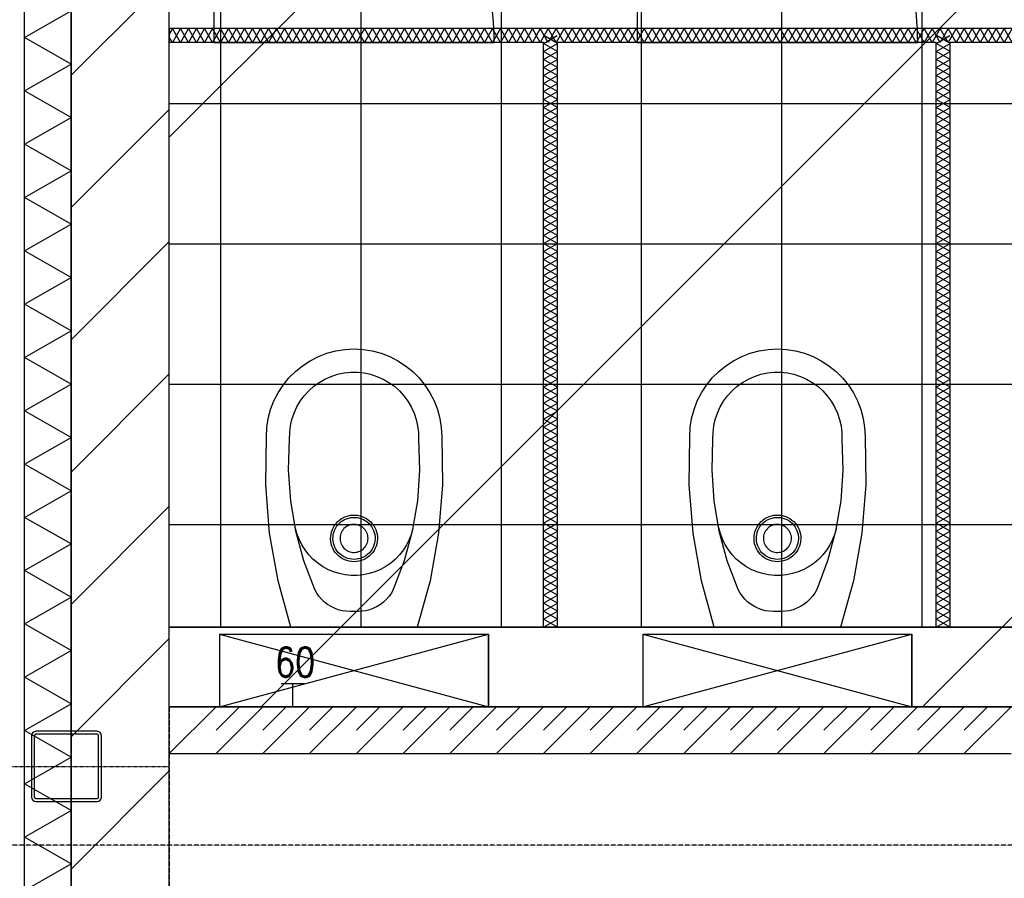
# Model space of a CAD drawing. Extents: x -66955 to 52345, y -20450 to 69550.
# Tile 112 of 132: x 20960 to 23066, y 16283 to 18119. Entities that reach past the tile are written whole.
import ezdxf
from ezdxf.enums import TextEntityAlignment as Align

# ---------------------------------------------------------------- set-up
doc = ezdxf.new("R2010")
doc.units = 0
doc.header["$MEASUREMENT"] = 0
doc.linetypes.add('DASHDOT', pattern=[1, 0.5, -0.25, 0, -0.25])
doc.linetypes.add('DASHED', pattern=[0.75, 0.5, -0.25])
for name, color, linetype in [('STRAMIEN--E3-', 7, 'CONTINUOUS'), ('STRAMIEN--E7-', 7, 'CONTINUOUS'), ('VERD1$--11-', 7, 'CONTINUOUS'), ('VERD1$--21-', 7, 'CONTINUOUS'), ('VERD1$--22-', 7, 'CONTINUOUS'), ('VERD1$--28-', 7, 'CONTINUOUS'), ('VERD1$--31-', 7, 'CONTINUOUS'), ('VERD1$--43-', 7, 'CONTINUOUS'), ('VERD1$--74-', 7, 'CONTINUOUS'), ('VERD1$--E5-', 7, 'CONTINUOUS'), ('VERD1$--E7-', 7, 'CONTINUOUS')]:
    doc.layers.add(name, color=color, linetype=linetype)
doc.styles.add('ROMANS', font='ROMANS', dxfattribs={"height": 0.2})

# ---------------------------------------------------------------- blocks, each defined once
blk = doc.blocks.new('AFVOE0')
at = {"layer": 'VERD1$--74-', "color": 7, "linetype": 'CONTINUOUS'}
blk.add_lwpolyline([(30, 0), (29.84, -3.08), (29.37, -6.14), (28.58, -9.12), (27.49, -12.01), (26.11, -14.78), (24.45, -17.38), (22.53, -19.8), (20.38, -22.02), (18.01, -24), (15.44, -25.72), (12.72, -27.17), (9.86, -28.33), (6.89, -29.2), (3.85, -29.75), (0.77, -29.99), (-2.32, -29.91), (-5.38, -29.51), (-8.38, -28.8), (-11.3, -27.79), (-14.1, -26.48), (-16.75, -24.89), (-19.22, -23.04), (-21.48, -20.94), (-23.52, -18.62), (-25.31, -16.1), (-26.83, -13.41), (-28.07, -10.58), (-29.01, -7.64), (-29.64, -4.62), (-29.96, -1.54), (-29.96, 1.54), (-29.64, 4.62), (-29.01, 7.64), (-28.07, 10.58), (-26.83, 13.41), (-25.31, 16.1), (-23.52, 18.62), (-21.48, 20.94), (-19.22, 23.04), (-16.75, 24.89), (-14.1, 26.48), (-11.3, 27.79), (-8.38, 28.8), (-5.38, 29.51), (-2.32, 29.91), (0.77, 29.99), (3.85, 29.75), (6.89, 29.2), (9.86, 28.33), (12.72, 27.17), (15.44, 25.72), (18.01, 24), (20.38, 22.02), (22.53, 19.8), (24.45, 17.38), (26.11, 14.78), (27.49, 12.01), (28.58, 9.12), (29.37, 6.14), (29.84, 3.08), (30, 0)], dxfattribs=at)
blk = doc.blocks.new('P74A40')
at = {"layer": 'VERD1$--74-', "color": 7, "linetype": 'CONTINUOUS'}
for points in [[(135, 0), (-135, 0), (-162.47, -99.57), (-180.46, -201.27), (-188.83, -304.22), (-187.5, -407.5), (-186.47, -427.1), (-183.4, -446.48), (-178.32, -465.44), (-171.29, -483.77), (-162.38, -501.25), (-151.69, -517.71), (-139.34, -532.96), (-125.46, -546.84), (-110.21, -559.19), (-93.75, -569.88), (-76.26, -578.79), (-57.94, -585.83), (-38.98, -590.91), (-19.6, -593.98), (0, -595), (19.6, -593.98), (38.99, -590.91), (57.95, -585.83), (76.27, -578.79), (93.76, -569.88), (110.22, -559.19), (125.47, -546.84), (139.35, -532.96), (151.7, -517.71), (162.39, -501.25), (171.3, -483.76), (178.33, -465.44), (183.41, -446.48), (186.48, -427.1), (187.51, -407.5), (188.83, -304.22), (180.46, -201.27), (162.46, -99.57), (135, 0)], [(0, -34), (-8.49, -33.6), (-16.98, -34.06), (-25.39, -35.36), (-33.62, -37.5), (-41.59, -40.46), (-49.23, -44.2), (-56.45, -48.68), (-63.19, -53.87), (-69.37, -59.71), (-74.93, -66.14), (-79.83, -73.09), (-84, -80.5), (-107.34, -142.03), (-124.52, -205.55), (-135.38, -270.45), (-139.82, -336.11), (-137.79, -401.88), (-137.63, -416.21), (-135.98, -430.45), (-132.87, -444.44), (-128.32, -458.03), (-122.38, -471.07), (-115.12, -483.43), (-106.62, -494.97), (-96.97, -505.56), (-86.26, -515.1), (-74.63, -523.47), (-62.19, -530.59), (-49.08, -536.38), (-35.44, -540.78), (-21.42, -543.74), (-7.16, -545.23), (7.17, -545.23), (21.43, -543.74), (35.45, -540.78), (49.09, -536.38), (62.2, -530.59), (74.64, -523.47), (86.27, -515.1), (96.97, -505.56), (106.63, -494.97), (115.13, -483.43), (122.39, -471.07), (128.33, -458.03), (132.88, -444.44), (135.99, -430.45), (137.64, -416.21), (137.8, -401.88), (139.83, -336.11), (135.39, -270.45), (124.52, -205.55), (107.34, -142.03), (84, -80.5), (79.83, -73.09), (74.94, -66.14), (69.37, -59.71), (63.19, -53.87), (56.45, -48.68), (49.23, -44.2), (41.59, -40.46), (33.62, -37.5), (25.39, -35.36), (16.99, -34.06), (8.49, -33.6), (0, -34)], [(126, -212.5), (122.68, -199.97), (118.11, -187.84), (112.34, -176.24), (105.44, -165.27), (97.46, -155.06), (88.5, -145.7), (78.64, -137.29), (67.98, -129.92), (56.63, -123.66), (44.71, -118.57), (32.34, -114.71), (19.64, -112.12), (6.75, -110.82), (-6.21, -110.83), (-19.1, -112.14), (-31.8, -114.75), (-44.17, -118.62), (-56.08, -123.72), (-67.42, -129.99), (-78.07, -137.37), (-87.92, -145.79), (-96.88, -155.16), (-104.84, -165.39), (-111.73, -176.36), (-117.49, -187.97), (-122.04, -200.11), (-125.35, -212.64)], [(0, -140), (-5.14, -140.26), (-10.23, -141.06), (-15.21, -142.37), (-20.02, -144.18), (-24.63, -146.49), (-28.97, -149.25), (-33.01, -152.44), (-36.69, -156.04), (-39.99, -159.99), (-42.87, -164.26), (-45.29, -168.8), (-47.22, -173.57), (-48.66, -178.52), (-49.59, -183.58), (-49.98, -188.71), (-49.85, -193.86), (-49.19, -198.96), (-48.01, -203.97), (-46.32, -208.84), (-44.13, -213.5), (-41.48, -217.91), (-38.39, -222.03), (-34.9, -225.81), (-31.03, -229.21), (-26.83, -232.19), (-22.35, -234.72), (-17.64, -236.79), (-12.73, -238.35), (-7.69, -239.4), (-2.57, -239.93), (2.57, -239.93), (7.69, -239.4), (12.73, -238.35), (17.64, -236.79), (22.35, -234.72), (26.83, -232.19), (31.03, -229.21), (34.9, -225.81), (38.39, -222.03), (41.48, -217.91), (44.13, -213.5), (46.32, -208.84), (48.01, -203.97), (49.19, -198.96), (49.85, -193.86), (49.98, -188.71), (49.59, -183.58), (48.66, -178.52), (47.22, -173.57), (45.29, -168.8), (42.87, -164.26), (39.99, -159.99), (36.69, -156.04), (33.01, -152.44), (28.97, -149.25), (24.63, -146.49), (20.02, -144.18), (15.21, -142.37), (10.23, -141.06), (5.14, -140.27), (0, -140)], [(0, -145), (-4.63, -145.24), (-9.2, -145.95), (-13.69, -147.13), (-18.02, -148.77), (-22.16, -150.84), (-26.07, -153.32), (-29.71, -156.2), (-33.02, -159.43), (-35.99, -162.99), (-38.58, -166.83), (-40.76, -170.92), (-42.5, -175.22), (-43.8, -179.66), (-44.63, -184.22), (-44.99, -188.84), (-44.87, -193.47), (-44.27, -198.07), (-43.21, -202.58), (-41.68, -206.95), (-39.72, -211.15), (-37.34, -215.12), (-34.55, -218.83), (-31.41, -222.23), (-27.93, -225.29), (-24.15, -227.97), (-20.12, -230.25), (-15.87, -232.11), (-11.46, -233.52), (-6.93, -234.46), (-2.32, -234.94), (2.32, -234.94), (6.93, -234.46), (11.46, -233.52), (15.87, -232.11), (20.12, -230.25), (24.15, -227.97), (27.93, -225.29), (31.41, -222.23), (34.55, -218.83), (37.34, -215.12), (39.72, -211.15), (41.68, -206.95), (43.21, -202.58), (44.27, -198.07), (44.87, -193.47), (44.99, -188.84), (44.63, -184.22), (43.8, -179.66), (42.5, -175.22), (40.76, -170.92), (38.58, -166.83), (35.99, -162.99), (33.02, -159.43), (29.71, -156.2), (26.07, -153.32), (22.16, -150.84), (18.02, -148.77), (13.69, -147.13), (9.2, -145.95), (4.63, -145.24), (0, -145)]]:
    blk.add_lwpolyline(points, dxfattribs=at)
blk.add_blockref('AFVOE0', (0, -190), dxfattribs=at)
blk = doc.blocks.new('*O186')
at = {"layer": 'VERD1$--74-', "color": 7, "linetype": 'CONTINUOUS'}
for p, q in [((-495.74, 348), (79.26, 193)), ((-495.74, 193), (79.26, 348)), ((-495.74, 193), (79.26, 193)), ((-495.74, 178), (79.26, 178))]:
    blk.add_line(p, q, dxfattribs=at)
blk.add_lwpolyline([(-495.74, 193), (-495.74, 348), (79.26, 348), (79.26, 193), (79.26, 348)], dxfattribs=at)
blk.add_lwpolyline([(-73.24, 178), (-343.24, 178), (-370.71, 78.43), (-388.7, -23.27), (-397.07, -126.22), (-395.74, -229.5), (-394.71, -249.1), (-391.64, -268.48), (-386.56, -287.44), (-379.53, -305.77), (-370.62, -323.25), (-359.93, -339.71), (-347.58, -354.96), (-333.7, -368.84), (-318.45, -381.19), (-301.99, -391.88), (-284.5, -400.79), (-266.18, -407.83), (-247.22, -412.91), (-227.84, -415.98), (-208.24, -417), (-188.64, -415.98), (-169.25, -412.91), (-150.29, -407.83), (-131.97, -400.79), (-114.48, -391.88), (-98.02, -381.19), (-82.77, -368.84), (-68.89, -354.96), (-56.54, -339.71), (-45.85, -323.25), (-36.94, -305.76), (-29.91, -287.44), (-24.83, -268.48), (-21.76, -249.1), (-20.73, -229.5), (-19.41, -126.22), (-27.78, -23.27), (-45.78, 78.43), (-73.24, 178)], close=True, dxfattribs=at)
blk.add_blockref('P74A40', (-208.24, 178), dxfattribs=at)
blk = doc.blocks.new('P74AS0')
at = {"layer": 'VERD1$--74-', "color": 7, "linetype": 'CONTINUOUS'}
blk.add_blockref('*O186', (495.74, -348), dxfattribs=at)
blk = doc.blocks.new('B28KOK')
at = {"layer": 'VERD1$--28-', "color": 5, "linetype": 'CONTINUOUS'}
for p, q in [((-75, 65.5), (-75, -65.5)), ((-68.7, 65.5), (-68.7, -65.5)), ((65.5, 75), (-65.5, 75)), ((65.5, 68.7), (-65.5, 68.7)), ((68.7, -65.5), (68.7, 65.5)), ((75, -65.5), (75, 65.5)), ((-65.5, -68.7), (65.5, -68.7)), ((-65.5, -75), (65.5, -75))]:
    blk.add_line(p, q, dxfattribs=at)
for centre, radius, start, end in [((-65.6, 65.5), 9.45, 90, 180), ((-65.6, 65.5), 3.15, 90, 180), ((65.5, 65.5), 9.45, 0, 90), ((65.5, 65.5), 3.15, 0, 90), ((-65.6, -65.5), 9.45, 180, 270), ((-65.6, -65.5), 3.15, 180, 270), ((65.5, -65.5), 3.15, 270, 360), ((65.5, -65.5), 9.45, 270, 360)]:
    blk.add_arc(centre, radius, start, end, dxfattribs=at)

msp = doc.modelspace()

# ---------------------------------------------------------------- linework, layer by layer
at = {"layer": 'STRAMIEN--E3-', "color": 251, "linetype": 'DASHED'}
msp.add_lwpolyline([(41424, 17754), (27710, 17754), (27710, 16354), (15205.48, 16354), (15205.48, 24638), (-66455, 24638)], dxfattribs=at)
at = {"layer": 'STRAMIEN--E7-', "color": 1, "linetype": 'CONTINUOUS'}
for p, q in [((21070, 17780), (21070, 18080)), ((21070, 17480), (21070, 17780)), ((21070, 17280), (21070, 17380)), ((21070, 16880), (21070, 17180)), ((21070, 16580), (21070, 16880)), ((21070, 16380), (21070, 16480))]:
    msp.add_line(p, q, dxfattribs=at)
at = {"layer": 'VERD1$--11-', "color": 1, "linetype": 'CONTINUOUS'}
for p, q in [((21476.35, 16650), (35260, 30433.65)), ((22890.56, 16650), (35260, 29019.44)), ((21280, 17867.86), (23042.14, 19630))]:
    msp.add_line(p, q, dxfattribs=at)
at = {"layer": 'VERD1$--21-', "color": 7, "linetype": 'CONTINUOUS'}
for p, q in [((21280, 18210.11), (21070, 18000.11)), ((21280, 17927.27), (21070, 17717.27)), ((21280, 17644.43), (21070, 17434.43)), ((21280, 17361.58), (21070, 17151.58)), ((21280, 17078.74), (21070, 16868.74)), ((21280, 16795.9), (21070, 16585.9)), ((21280, 16513.06), (21070, 16303.06))]:
    msp.add_line(p, q, dxfattribs=at)
msp.add_lwpolyline([(21280, 14390), (21280, 26110), (21070, 26110), (21070, 14390)], close=True, dxfattribs=at)
at = {"layer": 'VERD1$--22-', "color": 7, "linetype": 'CONTINUOUS'}
for p, q in [((20970, 14490), (20970, 25495)), ((21070, 14490), (21070, 25495)), ((21286.8, 18100), (21279.9, 18088)), ((26280, 18100), (21280, 18100)), ((21280, 18100), (21280, 18070)), ((21286.8, 18070), (21279.9, 18082)), ((22080, 18070), (21280, 18070)), ((22080, 16820), (22080, 18070)), ((22110, 16820), (22110, 18070)), ((22920, 18070), (22110, 18070)), ((22920, 16820), (22920, 18070)), ((22950, 16820), (22950, 18070)), ((23760, 18070), (22950, 18070)), ((22110, 16820), (22080, 16820)), ((22950, 16820), (22920, 16820)), ((21380, 16650), (21280, 16550)), ((21280, 16650), (26280, 16650)), ((21280, 16550), (21280, 16650)), ((21430, 16650), (21380, 16600)), ((21480, 16650), (21380, 16550)), ((21530, 16650), (21480, 16600)), ((21580, 16650), (21480, 16550)), ((21630, 16650), (21580, 16600)), ((21680, 16650), (21580, 16550)), ((21730, 16650), (21680, 16600)), ((21780, 16650), (21680, 16550)), ((21830, 16650), (21780, 16600)), ((21880, 16650), (21780, 16550)), ((21930, 16650), (21880, 16600)), ((21980, 16650), (21880, 16550)), ((22030, 16650), (21980, 16600)), ((22080, 16650), (21980, 16550)), ((22130, 16650), (22080, 16600)), ((22180, 16650), (22080, 16550)), ((22230, 16650), (22180, 16600)), ((22280, 16650), (22180, 16550)), ((22330, 16650), (22280, 16600)), ((22380, 16650), (22280, 16550)), ((22430, 16650), (22380, 16600)), ((22480, 16650), (22380, 16550)), ((22530, 16650), (22480, 16600)), ((22580, 16650), (22480, 16550)), ((22630, 16650), (22580, 16600)), ((22680, 16650), (22580, 16550)), ((22730, 16650), (22680, 16600)), ((22780, 16650), (22680, 16550)), ((22830, 16650), (22780, 16600)), ((22880, 16650), (22780, 16550)), ((22930, 16650), (22880, 16600)), ((22980, 16650), (22880, 16550)), ((23030, 16650), (22980, 16600)), ((23080, 16650), (22980, 16550)), ((21280, 16550), (23080, 16550))]:
    msp.add_line(p, q, dxfattribs=at)
for points in [[(21975.01, 18070, 0.4142136), (21375, 18670), (21375, 18070), (21975, 18070)], [(22880.42, 18070.01, 0.4142136), (22280.42, 18670.01), (22280.4, 18670), (22280.4, 18070), (22880.4, 18070)]]:
    msp.add_lwpolyline(points, format="xyb", dxfattribs=at)
for points in [[(21070, 18024), (20970, 18081), (21070, 18138)], [(21321, 18100), (21303.9, 18070), (21286.8, 18100)], [(21321, 18070), (21303.9, 18100), (21286.8, 18070)], [(21355.2, 18100), (21338.1, 18070), (21321, 18100)], [(21355.2, 18070), (21338.1, 18100), (21321, 18070)], [(21389.4, 18100), (21372.3, 18070), (21355.2, 18100)], [(21389.4, 18070), (21372.3, 18100), (21355.2, 18070)], [(21423.6, 18100), (21406.5, 18070), (21389.4, 18100)], [(21423.6, 18070), (21406.5, 18100), (21389.4, 18070)], [(21457.8, 18100), (21440.7, 18070), (21423.6, 18100)], [(21457.8, 18070), (21440.7, 18100), (21423.6, 18070)], [(21492, 18100), (21474.9, 18070), (21457.8, 18100)], [(21492, 18070), (21474.9, 18100), (21457.8, 18070)], [(21526.2, 18100), (21509.1, 18070), (21492, 18100)], [(21526.2, 18070), (21509.1, 18100), (21492, 18070)], [(21560.4, 18100), (21543.3, 18070), (21526.2, 18100)], [(21560.4, 18070), (21543.3, 18100), (21526.2, 18070)], [(21594.6, 18100), (21577.5, 18070), (21560.4, 18100)], [(21594.6, 18070), (21577.5, 18100), (21560.4, 18070)], [(21628.8, 18100), (21611.7, 18070), (21594.6, 18100)], [(21628.8, 18070), (21611.7, 18100), (21594.6, 18070)], [(21663, 18100), (21645.9, 18070), (21628.8, 18100)], [(21663, 18070), (21645.9, 18100), (21628.8, 18070)], [(21697.2, 18100), (21680.1, 18070), (21663, 18100)], [(21697.2, 18070), (21680.1, 18100), (21663, 18070)], [(21731.4, 18100), (21714.3, 18070), (21697.2, 18100)], [(21731.4, 18070), (21714.3, 18100), (21697.2, 18070)], [(21765.6, 18100), (21748.5, 18070), (21731.4, 18100)], [(21765.6, 18070), (21748.5, 18100), (21731.4, 18070)], [(21799.8, 18100), (21782.7, 18070), (21765.6, 18100)], [(21799.8, 18070), (21782.7, 18100), (21765.6, 18070)], [(21834, 18100), (21816.9, 18070), (21799.8, 18100)], [(21834, 18070), (21816.9, 18100), (21799.8, 18070)], [(21868.2, 18100), (21851.1, 18070), (21834, 18100)], [(21868.2, 18070), (21851.1, 18100), (21834, 18070)], [(21902.4, 18100), (21885.3, 18070), (21868.2, 18100)], [(21902.4, 18070), (21885.3, 18100), (21868.2, 18070)], [(21936.6, 18100), (21919.5, 18070), (21902.4, 18100)], [(21936.6, 18070), (21919.5, 18100), (21902.4, 18070)], [(21970.8, 18100), (21953.7, 18070), (21936.6, 18100)], [(21970.8, 18070), (21953.7, 18100), (21936.6, 18070)], [(22005, 18100), (21987.9, 18070), (21970.8, 18100)], [(22005, 18070), (21987.9, 18100), (21970.8, 18070)], [(22039.2, 18100), (22022.1, 18070), (22005, 18100)], [(22039.2, 18070), (22022.1, 18100), (22005, 18070)], [(22073.4, 18100), (22056.3, 18070), (22039.2, 18100)], [(22073.4, 18070), (22056.3, 18100), (22039.2, 18070)], [(22107.6, 18100), (22090.5, 18070), (22073.4, 18100)], [(22107.6, 18070), (22090.5, 18100), (22073.4, 18070)], [(22141.8, 18100), (22124.7, 18070), (22107.6, 18100)], [(22141.8, 18070), (22124.7, 18100), (22107.6, 18070)], [(22176, 18100), (22158.9, 18070), (22141.8, 18100)], [(22176, 18070), (22158.9, 18100), (22141.8, 18070)], [(22210.2, 18100), (22193.1, 18070), (22176, 18100)], [(22210.2, 18070), (22193.1, 18100), (22176, 18070)], [(22244.4, 18100), (22227.3, 18070), (22210.2, 18100)], [(22244.4, 18070), (22227.3, 18100), (22210.2, 18070)], [(22278.6, 18100), (22261.5, 18070), (22244.4, 18100)], [(22278.6, 18070), (22261.5, 18100), (22244.4, 18070)], [(22312.8, 18100), (22295.7, 18070), (22278.6, 18100)], [(22312.8, 18070), (22295.7, 18100), (22278.6, 18070)], [(22347, 18100), (22329.9, 18070), (22312.8, 18100)], [(22347, 18070), (22329.9, 18100), (22312.8, 18070)], [(22381.2, 18100), (22364.1, 18070), (22347, 18100)], [(22381.2, 18070), (22364.1, 18100), (22347, 18070)], [(22415.4, 18100), (22398.3, 18070), (22381.2, 18100)], [(22415.4, 18070), (22398.3, 18100), (22381.2, 18070)], [(22449.6, 18100), (22432.5, 18070), (22415.4, 18100)], [(22449.6, 18070), (22432.5, 18100), (22415.4, 18070)], [(22483.8, 18100), (22466.7, 18070), (22449.6, 18100)], [(22483.8, 18070), (22466.7, 18100), (22449.6, 18070)], [(22518, 18100), (22500.9, 18070), (22483.8, 18100)], [(22518, 18070), (22500.9, 18100), (22483.8, 18070)], [(22552.2, 18100), (22535.1, 18070), (22518, 18100)], [(22552.2, 18070), (22535.1, 18100), (22518, 18070)], [(22586.4, 18100), (22569.3, 18070), (22552.2, 18100)], [(22586.4, 18070), (22569.3, 18100), (22552.2, 18070)], [(22620.6, 18100), (22603.5, 18070), (22586.4, 18100)], [(22620.6, 18070), (22603.5, 18100), (22586.4, 18070)], [(22654.8, 18100), (22637.7, 18070), (22620.6, 18100)], [(22654.8, 18070), (22637.7, 18100), (22620.6, 18070)], [(22689, 18100), (22671.9, 18070), (22654.8, 18100)], [(22689, 18070), (22671.9, 18100), (22654.8, 18070)], [(22723.2, 18100), (22706.1, 18070), (22689, 18100)], [(22723.2, 18070), (22706.1, 18100), (22689, 18070)], [(22757.4, 18100), (22740.3, 18070), (22723.2, 18100)], [(22757.4, 18070), (22740.3, 18100), (22723.2, 18070)], [(22791.6, 18100), (22774.5, 18070), (22757.4, 18100)], [(22791.6, 18070), (22774.5, 18100), (22757.4, 18070)], [(22825.8, 18100), (22808.7, 18070), (22791.6, 18100)], [(22825.8, 18070), (22808.7, 18100), (22791.6, 18070)], [(22860, 18100), (22842.9, 18070), (22825.8, 18100)], [(22860, 18070), (22842.9, 18100), (22825.8, 18070)], [(22894.2, 18100), (22877.1, 18070), (22860, 18100)], [(22894.2, 18070), (22877.1, 18100), (22860, 18070)], [(22928.4, 18100), (22911.3, 18070), (22894.2, 18100)], [(22928.4, 18070), (22911.3, 18100), (22894.2, 18070)], [(22962.6, 18100), (22945.5, 18070), (22928.4, 18100)], [(22962.6, 18070), (22945.5, 18100), (22928.4, 18070)], [(22996.8, 18100), (22979.7, 18070), (22962.6, 18100)], [(22996.8, 18070), (22979.7, 18100), (22962.6, 18070)], [(23031, 18100), (23013.9, 18070), (22996.8, 18100)], [(23031, 18070), (23013.9, 18100), (22996.8, 18070)], [(23065.2, 18100), (23048.1, 18070), (23031, 18100)], [(23065.2, 18070), (23048.1, 18100), (23031, 18070)], [(23099.4, 18100), (23082.3, 18070), (23065.2, 18100)], [(23099.4, 18070), (23082.3, 18100), (23065.2, 18070)], [(22110, 18051.2), (22080, 18068.3), (22109.4, 18085.1)], [(22080, 18051.2), (22110, 18068.3), (22080.6, 18085.1)], [(22950, 18051.2), (22920, 18068.3), (22949.4, 18085.1)], [(22920, 18051.2), (22950, 18068.3), (22920.6, 18085.1)], [(22110, 18017), (22080, 18034.1), (22110, 18051.2)], [(22080, 18017), (22110, 18034.1), (22080, 18051.2)], [(22950, 18017), (22920, 18034.1), (22950, 18051.2)], [(22920, 18017), (22950, 18034.1), (22920, 18051.2)], [(21070, 17910), (20970, 17967), (21070, 18024)], [(22110, 17982.8), (22080, 17999.9), (22110, 18017)], [(22080, 17982.8), (22110, 17999.9), (22080, 18017)], [(22950, 17982.8), (22920, 17999.9), (22950, 18017)], [(22920, 17982.8), (22950, 17999.9), (22920, 18017)], [(22110, 17948.6), (22080, 17965.7), (22110, 17982.8)], [(22080, 17948.6), (22110, 17965.7), (22080, 17982.8)], [(22950, 17948.6), (22920, 17965.7), (22950, 17982.8)], [(22920, 17948.6), (22950, 17965.7), (22920, 17982.8)], [(22110, 17914.4), (22080, 17931.5), (22110, 17948.6)], [(22080, 17914.4), (22110, 17931.5), (22080, 17948.6)], [(22950, 17914.4), (22920, 17931.5), (22950, 17948.6)], [(22920, 17914.4), (22950, 17931.5), (22920, 17948.6)], [(21070, 17796), (20970, 17853), (21070, 17910)], [(22110, 17880.2), (22080, 17897.3), (22110, 17914.4)], [(22080, 17880.2), (22110, 17897.3), (22080, 17914.4)], [(22950, 17880.2), (22920, 17897.3), (22950, 17914.4)], [(22920, 17880.2), (22950, 17897.3), (22920, 17914.4)], [(22110, 17846), (22080, 17863.1), (22110, 17880.2)], [(22080, 17846), (22110, 17863.1), (22080, 17880.2)], [(22950, 17846), (22920, 17863.1), (22950, 17880.2)], [(22920, 17846), (22950, 17863.1), (22920, 17880.2)], [(22110, 17811.8), (22080, 17828.9), (22110, 17846)], [(22080, 17811.8), (22110, 17828.9), (22080, 17846)], [(22950, 17811.8), (22920, 17828.9), (22950, 17846)], [(22920, 17811.8), (22950, 17828.9), (22920, 17846)], [(21070, 17682), (20970, 17739), (21070, 17796)], [(22110, 17777.6), (22080, 17794.7), (22110, 17811.8)], [(22080, 17777.6), (22110, 17794.7), (22080, 17811.8)], [(22950, 17777.6), (22920, 17794.7), (22950, 17811.8)], [(22920, 17777.6), (22950, 17794.7), (22920, 17811.8)], [(22110, 17743.4), (22080, 17760.5), (22110, 17777.6)], [(22080, 17743.4), (22110, 17760.5), (22080, 17777.6)], [(22950, 17743.4), (22920, 17760.5), (22950, 17777.6)], [(22920, 17743.4), (22950, 17760.5), (22920, 17777.6)], [(22110, 17709.2), (22080, 17726.3), (22110, 17743.4)], [(22080, 17709.2), (22110, 17726.3), (22080, 17743.4)], [(22950, 17709.2), (22920, 17726.3), (22950, 17743.4)], [(22920, 17709.2), (22950, 17726.3), (22920, 17743.4)], [(22110, 17675), (22080, 17692.1), (22110, 17709.2)], [(22080, 17675), (22110, 17692.1), (22080, 17709.2)], [(22950, 17675), (22920, 17692.1), (22950, 17709.2)], [(22920, 17675), (22950, 17692.1), (22920, 17709.2)], [(21070, 17568), (20970, 17625), (21070, 17682)], [(22110, 17640.8), (22080, 17657.9), (22110, 17675)], [(22080, 17640.8), (22110, 17657.9), (22080, 17675)], [(22950, 17640.8), (22920, 17657.9), (22950, 17675)], [(22920, 17640.8), (22950, 17657.9), (22920, 17675)], [(22110, 17606.6), (22080, 17623.7), (22110, 17640.8)], [(22080, 17606.6), (22110, 17623.7), (22080, 17640.8)], [(22950, 17606.6), (22920, 17623.7), (22950, 17640.8)], [(22920, 17606.6), (22950, 17623.7), (22920, 17640.8)], [(22110, 17572.4), (22080, 17589.5), (22110, 17606.6)], [(22080, 17572.4), (22110, 17589.5), (22080, 17606.6)], [(22950, 17572.4), (22920, 17589.5), (22950, 17606.6)], [(22920, 17572.4), (22950, 17589.5), (22920, 17606.6)], [(21070, 17454), (20970, 17511), (21070, 17568)], [(22110, 17538.2), (22080, 17555.3), (22110, 17572.4)], [(22080, 17538.2), (22110, 17555.3), (22080, 17572.4)], [(22950, 17538.2), (22920, 17555.3), (22950, 17572.4)], [(22920, 17538.2), (22950, 17555.3), (22920, 17572.4)], [(22110, 17504), (22080, 17521.1), (22110, 17538.2)], [(22080, 17504), (22110, 17521.1), (22080, 17538.2)], [(22950, 17504), (22920, 17521.1), (22950, 17538.2)], [(22920, 17504), (22950, 17521.1), (22920, 17538.2)], [(22110, 17469.8), (22080, 17486.9), (22110, 17504)], [(22080, 17469.8), (22110, 17486.9), (22080, 17504)], [(22950, 17469.8), (22920, 17486.9), (22950, 17504)], [(22920, 17469.8), (22950, 17486.9), (22920, 17504)], [(22110, 17435.6), (22080, 17452.7), (22110, 17469.8)], [(22080, 17435.6), (22110, 17452.7), (22080, 17469.8)], [(22950, 17435.6), (22920, 17452.7), (22950, 17469.8)], [(22920, 17435.6), (22950, 17452.7), (22920, 17469.8)], [(21070, 17340), (20970, 17397), (21070, 17454)], [(22110, 17401.4), (22080, 17418.5), (22110, 17435.6)], [(22080, 17401.4), (22110, 17418.5), (22080, 17435.6)], [(22950, 17401.4), (22920, 17418.5), (22950, 17435.6)], [(22920, 17401.4), (22950, 17418.5), (22920, 17435.6)], [(22110, 17367.2), (22080, 17384.3), (22110, 17401.4)], [(22080, 17367.2), (22110, 17384.3), (22080, 17401.4)], [(22950, 17367.2), (22920, 17384.3), (22950, 17401.4)], [(22920, 17367.2), (22950, 17384.3), (22920, 17401.4)], [(22110, 17333), (22080, 17350.1), (22110, 17367.2)], [(22080, 17333), (22110, 17350.1), (22080, 17367.2)], [(22950, 17333), (22920, 17350.1), (22950, 17367.2)], [(22920, 17333), (22950, 17350.1), (22920, 17367.2)], [(21070, 17226), (20970, 17283), (21070, 17340)], [(22110, 17298.8), (22080, 17315.9), (22110, 17333)], [(22080, 17298.8), (22110, 17315.9), (22080, 17333)], [(22950, 17298.8), (22920, 17315.9), (22950, 17333)], [(22920, 17298.8), (22950, 17315.9), (22920, 17333)], [(22110, 17264.6), (22080, 17281.7), (22110, 17298.8)], [(22080, 17264.6), (22110, 17281.7), (22080, 17298.8)], [(22950, 17264.6), (22920, 17281.7), (22950, 17298.8)], [(22920, 17264.6), (22950, 17281.7), (22920, 17298.8)], [(22110, 17230.4), (22080, 17247.5), (22110, 17264.6)], [(22080, 17230.4), (22110, 17247.5), (22080, 17264.6)], [(22950, 17230.4), (22920, 17247.5), (22950, 17264.6)], [(22920, 17230.4), (22950, 17247.5), (22920, 17264.6)], [(21070, 17112), (20970, 17169), (21070, 17226)], [(22110, 17196.2), (22080, 17213.3), (22110, 17230.4)], [(22080, 17196.2), (22110, 17213.3), (22080, 17230.4)], [(22950, 17196.2), (22920, 17213.3), (22950, 17230.4)], [(22920, 17196.2), (22950, 17213.3), (22920, 17230.4)], [(22110, 17162), (22080, 17179.1), (22110, 17196.2)], [(22080, 17162), (22110, 17179.1), (22080, 17196.2)], [(22950, 17162), (22920, 17179.1), (22950, 17196.2)], [(22920, 17162), (22950, 17179.1), (22920, 17196.2)], [(22110, 17127.8), (22080, 17144.9), (22110, 17162)], [(22080, 17127.8), (22110, 17144.9), (22080, 17162)], [(22950, 17127.8), (22920, 17144.9), (22950, 17162)], [(22920, 17127.8), (22950, 17144.9), (22920, 17162)], [(22110, 17093.6), (22080, 17110.7), (22110, 17127.8)], [(22080, 17093.6), (22110, 17110.7), (22080, 17127.8)], [(22950, 17093.6), (22920, 17110.7), (22950, 17127.8)], [(22920, 17093.6), (22950, 17110.7), (22920, 17127.8)], [(21070, 16998), (20970, 17055), (21070, 17112)], [(22110, 17059.4), (22080, 17076.5), (22110, 17093.6)], [(22080, 17059.4), (22110, 17076.5), (22080, 17093.6)], [(22950, 17059.4), (22920, 17076.5), (22950, 17093.6)], [(22920, 17059.4), (22950, 17076.5), (22920, 17093.6)], [(22110, 17025.2), (22080, 17042.3), (22110, 17059.4)], [(22080, 17025.2), (22110, 17042.3), (22080, 17059.4)], [(22950, 17025.2), (22920, 17042.3), (22950, 17059.4)], [(22920, 17025.2), (22950, 17042.3), (22920, 17059.4)], [(22110, 16991), (22080, 17008.1), (22110, 17025.2)], [(22080, 16991), (22110, 17008.1), (22080, 17025.2)], [(22950, 16991), (22920, 17008.1), (22950, 17025.2)], [(22920, 16991), (22950, 17008.1), (22920, 17025.2)], [(21070, 16884), (20970, 16941), (21070, 16998)], [(22110, 16956.8), (22080, 16973.9), (22110, 16991)], [(22080, 16956.8), (22110, 16973.9), (22080, 16991)], [(22950, 16956.8), (22920, 16973.9), (22950, 16991)], [(22920, 16956.8), (22950, 16973.9), (22920, 16991)], [(22110, 16922.6), (22080, 16939.7), (22110, 16956.8)], [(22080, 16922.6), (22110, 16939.7), (22080, 16956.8)], [(22950, 16922.6), (22920, 16939.7), (22950, 16956.8)], [(22920, 16922.6), (22950, 16939.7), (22920, 16956.8)], [(22110, 16888.4), (22080, 16905.5), (22110, 16922.6)], [(22080, 16888.4), (22110, 16905.5), (22080, 16922.6)], [(22950, 16888.4), (22920, 16905.5), (22950, 16922.6)], [(22920, 16888.4), (22950, 16905.5), (22920, 16922.6)], [(22110, 16854.2), (22080, 16871.3), (22110, 16888.4)], [(22080, 16854.2), (22110, 16871.3), (22080, 16888.4)], [(22950, 16854.2), (22920, 16871.3), (22950, 16888.4)], [(22920, 16854.2), (22950, 16871.3), (22920, 16888.4)], [(21070, 16770), (20970, 16827), (21070, 16884)], [(22110, 16820), (22080, 16837.1), (22110, 16854.2)], [(22080, 16820), (22110, 16837.1), (22080, 16854.2)], [(22950, 16820), (22920, 16837.1), (22950, 16854.2)], [(22920, 16820), (22950, 16837.1), (22920, 16854.2)], [(21070, 16656), (20970, 16713), (21070, 16770)], [(21070, 16542), (20970, 16599), (21070, 16656)], [(21070, 16428), (20970, 16485), (21070, 16542)], [(21070, 16314), (20970, 16371), (21070, 16428)], [(21070, 16200), (20970, 16257), (21070, 16314)]]:
    msp.add_lwpolyline(points, dxfattribs=at)
at = {"layer": 'VERD1$--31-', "color": 7, "linetype": 'CONTINUOUS'}
msp.add_lwpolyline([(21280, 16820), (26280, 16820), (26280, 16650), (21280, 16650)], close=True, dxfattribs=at)
msp.add_lwpolyline([(21280, 16820), (26280, 16820), (26280, 16650), (21280, 16650)], close=True, dxfattribs=at)
at = {"layer": 'VERD1$--43-', "color": 251, "linetype": 'CONTINUOUS'}
for p, q in [((21390, 16820), (21390, 19630)), ((21690, 16820), (21690, 19630)), ((21990, 16820), (21990, 19630)), ((22290, 16820), (22290, 19630)), ((22590, 16820), (22590, 19630)), ((22890, 16820), (22890, 19630)), ((21280, 17940), (26280, 17940)), ((21280, 17640), (26280, 17640)), ((21280, 17340), (26280, 17340)), ((21280, 17040), (26280, 17040))]:
    msp.add_line(p, q, dxfattribs=at)
msp.add_lwpolyline([(26280, 24740), (26280, 16820), (21280, 16820), (21280, 19630), (23180, 19630), (23180, 20380), (24980, 20380), (24980, 19630), (25080, 19630), (25080, 21930), (24980, 21930), (24980, 21180), (23180, 21180), (23180, 21930), (21280, 21930), (21280, 24740)], close=True, dxfattribs=at)
at = {"layer": 'VERD1$--E5-', "color": 1, "linetype": 'CONTINUOUS'}
for p, q in [((21519.14, 16700), (21569.14, 16700)), ((21544.14, 16650), (21544.14, 16700))]:
    msp.add_line(p, q, dxfattribs=at)
at = {"layer": 'VERD1$--E5-', "color": 1, "linetype": 'DASHED'}
msp.add_lwpolyline([(26380, 16650), (21280, 16650), (21280, 14750), (26380, 14750)], close=True, dxfattribs=at)
at = {"layer": 'VERD1$--E7-', "color": 1, "linetype": 'DASHDOT'}
msp.add_line((-574.57, 16522.5), (21277.46, 16522.5), dxfattribs=at)

# ---------------------------------------------------------------- block references
at = {"layer": 'VERD1$--28-', "color": 5, "linetype": 'CONTINUOUS', "rotation": 90}
msp.add_blockref('B28KOK', (21060, 16522.5), dxfattribs=at)
at = {"layer": 'VERD1$--74-', "color": 7, "linetype": 'CONTINUOUS', "yscale": -1}
for p in [(21387.5, 16650), (22292.9, 16650)]:
    msp.add_blockref('P74AS0', p, dxfattribs=at)

# ---------------------------------------------------------------- texts
at = {"layer": 'VERD1$--E5-', "color": 1, "linetype": 'CONTINUOUS', "style": 'ROMANS', "width": 0.8}
msp.add_text('60', height=62.5, dxfattribs=at).set_placement((21549.3, 16745.34), align=Align.MIDDLE)

doc.saveas('drawing.dxf')
